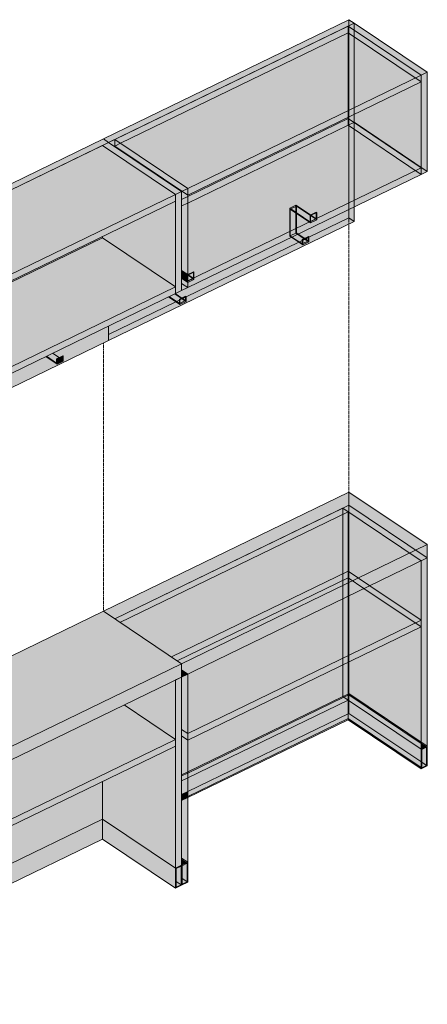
# Model space of a CAD drawing. Header units: centimetres. Extents: x 24002 to 25727, y -691 to 14792.
# Tile 6 of 6: x 24461 to 24562, y 14547 to 14792. Entities that reach past the tile are written whole.
import ezdxf

# ---------------------------------------------------------------- set-up
doc = ezdxf.new("R2010")
doc.units = ezdxf.units.CM
doc.linetypes.add('Dash 1mm', pattern=[0.2, 0.1, -0.1])
doc.layers.add('A-GENM', color=13, linetype='Continuous', lineweight=18)
doc.layers.add('A-GENM-HDLN', color=13, linetype='Dash 1mm', lineweight=18)

# ---------------------------------------------------------------- blocks, each defined once
blk = doc.blocks.new('FURN_St_Szafka12 - E25-S-03_Szafka 13-V2-E25-S-12')
at = {"layer": 'A-GENM'}
for points in [[(10652.31, 14731.42), (10713.26, 14761.03), (10711.96, 14761.9), (10651.01, 14732.29)], [(10671.97, 14719.97), (10729.87, 14748.1), (10711.73, 14760.29), (10653.83, 14732.16), (10668.92, 14722.02)], [(10729.87, 14748.1), (10731.39, 14748.84), (10713.26, 14761.03), (10711.73, 14760.29), (10727.67, 14749.58)], [(10671.97, 14718.33), (10729.87, 14746.46), (10729.87, 14748.1), (10671.97, 14719.97), (10671.97, 14718.49)], [(10729.87, 14723.48), (10731.39, 14724.22), (10731.39, 14748.84), (10729.87, 14748.1), (10729.87, 14724.22)], [(10729.87, 14725.12), (10729.87, 14746.46), (10711.73, 14737.65), (10711.73, 14737.32), (10727.67, 14726.61)], [(10671.97, 14696.99), (10729.87, 14725.12), (10711.73, 14737.32), (10671.97, 14718), (10671.97, 14707.7)], [(10670.44, 14719.23), (10671.97, 14719.97), (10653.83, 14732.16), (10652.31, 14731.42), (10669.34, 14719.97)], [(10671.97, 14695.35), (10729.87, 14723.48), (10729.87, 14725.12), (10671.97, 14696.99), (10671.97, 14695.51)], [(10670.44, 14694.61), (10671.97, 14695.35), (10671.97, 14719.97), (10670.44, 14719.23), (10670.44, 14695.35)], [(10700.5, 14705.95), (10700.5, 14707.18), (10700.37, 14707.27), (10700.37, 14706.2), (10697.8, 14707.9), (10697.68, 14707.84), (10700.12, 14706.2)], [(10700.37, 14706.2), (10700.37, 14707.27), (10700.97, 14707.56), (10699.34, 14708.65), (10697.82, 14707.91), (10698.91, 14707.18)], [(10700.5, 14707.18), (10702.02, 14707.92), (10701.89, 14708.01), (10700.37, 14707.27)], [(10700.5, 14705.95), (10702.02, 14706.69), (10702.02, 14707.92), (10700.5, 14707.18), (10700.5, 14706.2)], [(10670.02, 14691.14), (10670.02, 14692.37), (10669.89, 14692.46), (10669.89, 14691.39), (10667.32, 14693.1), (10667.2, 14693.04), (10669.65, 14691.39)], [(10669.89, 14691.39), (10669.89, 14692.46), (10670.49, 14692.75), (10668.87, 14693.85), (10667.34, 14693.11), (10668.92, 14692.05)], [(10670.02, 14692.37), (10671.54, 14693.11), (10671.42, 14693.2), (10669.89, 14692.46)], [(10670.02, 14691.14), (10671.54, 14691.88), (10671.54, 14693.11), (10670.02, 14692.37), (10670.02, 14691.39)], [(10670.44, 14601.88), (10731.39, 14631.49), (10711.96, 14644.55), (10651.01, 14614.94), (10655.14, 14612.16)], [(10670.44, 14598.6), (10731.39, 14628.21), (10731.39, 14631.49), (10670.44, 14601.88)], [(10729.87, 14580.69), (10731.39, 14581.43), (10731.39, 14628.21), (10729.87, 14627.47), (10729.87, 14581.43)], [(10671.97, 14584.57), (10729.87, 14612.7), (10717.11, 14621.27), (10671.97, 14599.34), (10671.97, 14597.57)], [(10671.97, 14582.92), (10729.87, 14611.06), (10729.87, 14612.7), (10671.97, 14584.57)], [(10671.97, 14573.56), (10711.73, 14592.88), (10711.73, 14602.24), (10671.97, 14582.92), (10671.97, 14577.69)], [(10670.44, 14551.82), (10671.97, 14552.56), (10671.97, 14599.34), (10670.44, 14598.6), (10670.44, 14553.24)], [(10671.97, 14568.64), (10711.73, 14587.96), (10711.73, 14592.88), (10671.97, 14573.56), (10671.97, 14570.15)], [(10729.87, 14575.77), (10729.87, 14580.69), (10711.73, 14592.88), (10711.73, 14587.96), (10728.77, 14576.51)], [(10731.24, 14576.6), (10731.24, 14581.19), (10730.02, 14580.6), (10730.02, 14577.42), (10730.65, 14576.99)], [(10671.81, 14547.73), (10671.81, 14552.32), (10670.6, 14551.72), (10670.6, 14548.55), (10671.23, 14548.12)]]:
    blk.add_hatch(color=256, dxfattribs=at).paths.add_polyline_path(points)
h = blk.add_hatch(color=256, dxfattribs=at)
h.paths.add_polyline_path([(10652.31, 14682.18), (10713.26, 14711.79), (10713.26, 14715.41), (10699.34, 14708.65), (10700.97, 14707.56), (10701.89, 14708.01), (10702.02, 14707.92), (10702.02, 14706.69), (10700.5, 14705.95), (10697.68, 14707.84), (10668.87, 14693.85), (10670.49, 14692.75), (10671.42, 14693.2), (10671.54, 14693.11), (10671.54, 14691.88), (10670.02, 14691.14), (10667.2, 14693.04), (10652.31, 14685.8), (10652.31, 14682.29)])
h.paths.add_polyline_path([(10671.97, 14718), (10711.73, 14737.32), (10711.73, 14737.65), (10671.97, 14718.33)])
h = blk.add_hatch(color=256, dxfattribs=at)
h.paths.add_polyline_path([(10729.87, 14580.69), (10729.87, 14611.06), (10711.73, 14602.24), (10711.73, 14592.88), (10726.55, 14582.92)])
h.paths.add_polyline_path([(10729.87, 14612.7), (10729.87, 14627.47), (10717.11, 14621.27), (10727.67, 14614.18)])
h = blk.add_hatch(color=256, dxfattribs=at)
h.paths.add_polyline_path([(10729.87, 14575.77), (10731.39, 14576.51), (10731.39, 14581.43), (10729.87, 14580.69), (10729.87, 14575.93)])
h.paths.add_polyline_path([(10730.02, 14576.01), (10730.02, 14580.6), (10731.24, 14581.19), (10731.24, 14576.6), (10731.05, 14576.51)])
h = blk.add_hatch(color=256, dxfattribs=at)
h.paths.add_polyline_path([(10670.6, 14547.14), (10671.81, 14547.73), (10670.6, 14548.55), (10670.6, 14547.64)])
h.paths.add_polyline_path([(10730.02, 14576.01), (10731.24, 14576.6), (10730.02, 14577.42), (10730.02, 14576.51)])
h = blk.add_hatch(color=256, dxfattribs=at)
h.paths.add_polyline_path([(10670.44, 14546.9), (10671.97, 14547.64), (10671.97, 14552.56), (10670.44, 14551.82), (10670.44, 14546.99)])
h.paths.add_polyline_path([(10670.6, 14547.14), (10670.6, 14551.73), (10671.81, 14552.32), (10671.81, 14547.73)])
for p, q in [((10711.96, 14761.9), (10651.01, 14732.29)), ((10652.31, 14731.42), (10713.26, 14761.03)), ((10711.73, 14760.29), (10653.83, 14732.16)), ((10713.26, 14761.03), (10711.73, 14760.29)), ((10729.87, 14748.1), (10711.73, 14760.29)), ((10711.73, 14760.29), (10729.87, 14748.1)), ((10713.26, 14761.03), (10711.96, 14761.9)), ((10731.39, 14748.84), (10713.26, 14761.03)), ((10671.97, 14719.97), (10729.87, 14748.1)), ((10729.87, 14748.1), (10731.39, 14748.84)), ((10729.87, 14746.46), (10729.87, 14748.1)), ((10729.87, 14723.48), (10729.87, 14748.1)), ((10731.39, 14724.22), (10731.39, 14748.84)), ((10729.87, 14746.46), (10671.97, 14718.33)), ((10711.73, 14737.32), (10671.97, 14718)), ((10711.73, 14737.65), (10711.73, 14737.32)), ((10729.87, 14725.12), (10711.73, 14737.32)), ((10651.01, 14732.29), (10652.31, 14731.42)), ((10651.01, 14730.79), (10651.01, 14732.29)), ((10653.83, 14732.16), (10652.31, 14731.42)), ((10652.31, 14731.42), (10670.44, 14719.23)), ((10652.31, 14731.42), (10652.31, 14729.66)), ((10652.31, 14731.42), (10652.31, 14729.66)), ((10653.83, 14732.16), (10671.97, 14719.97)), ((10671.97, 14719.97), (10653.83, 14732.16)), ((10651.01, 14730.53), (10651.01, 14730.79)), ((10651.01, 14708.15), (10651.01, 14730.53)), ((10652.31, 14729.66), (10652.31, 14708.78)), ((10652.31, 14729.66), (10652.31, 14708.78)), ((10671.97, 14696.99), (10729.87, 14725.12)), ((10729.87, 14723.48), (10729.87, 14725.12)), ((10731.39, 14724.22), (10729.87, 14723.48)), ((10729.87, 14723.48), (10671.97, 14695.35)), ((10670.44, 14719.23), (10671.97, 14719.97)), ((10670.44, 14694.61), (10670.44, 14719.23)), ((10671.97, 14718.33), (10671.97, 14719.97)), ((10671.97, 14695.35), (10671.97, 14719.97)), ((10713.26, 14711.79), (10713.26, 14715.41)), ((10713.26, 14711.79), (10652.31, 14682.18)), ((10651.01, 14707.55), (10651.01, 14708.15)), ((10651.01, 14705.91), (10651.01, 14707.55)), ((10652.31, 14708.78), (10652.31, 14706.8)), ((10652.31, 14708.78), (10652.31, 14706.68)), ((10670.44, 14694.61), (10652.31, 14706.8)), ((10652.31, 14706.68), (10652.31, 14705.04)), ((10697.68, 14707.84), (10700.5, 14705.95)), ((10700.37, 14706.2), (10697.82, 14707.91)), ((10699.34, 14708.65), (10700.97, 14707.56)), ((10700.37, 14707.27), (10701.89, 14708.01)), ((10700.5, 14707.18), (10700.37, 14707.27)), ((10700.37, 14707.27), (10700.37, 14706.2)), ((10700.5, 14707.18), (10702.02, 14707.92)), ((10700.5, 14705.95), (10700.5, 14707.18)), ((10700.5, 14705.95), (10702.02, 14706.69)), ((10701.89, 14708.01), (10702.02, 14707.92)), ((10702.02, 14707.92), (10702.02, 14706.69)), ((10651.01, 14685.17), (10651.01, 14705.91)), ((10652.31, 14705.04), (10652.31, 14685.8)), ((10666.78, 14697.07), (10666.78, 14696.95)), ((10666.78, 14696.95), (10666.78, 14695.31)), ((10666.91, 14696.86), (10666.91, 14696.99)), ((10666.91, 14695.22), (10666.91, 14696.86)), ((10671.97, 14695.35), (10671.97, 14696.99)), ((10666.78, 14695.31), (10666.78, 14693.32)), ((10666.91, 14693.4), (10666.91, 14695.22)), ((10668.44, 14695.96), (10668.44, 14695.84)), ((10668.44, 14695.84), (10668.44, 14694.2)), ((10671.97, 14695.35), (10670.44, 14694.61)), ((10666.78, 14693.32), (10667.2, 14693.04)), ((10666.91, 14693.4), (10668.44, 14694.14)), ((10667.34, 14693.11), (10666.91, 14693.4)), ((10667.2, 14693.04), (10670.02, 14691.14)), ((10669.89, 14691.39), (10667.34, 14693.11)), ((10668.44, 14694.2), (10668.44, 14694.14)), ((10668.44, 14694.14), (10668.87, 14693.85)), ((10668.87, 14693.85), (10670.49, 14692.75)), ((10669.89, 14692.46), (10671.42, 14693.2)), ((10670.02, 14692.37), (10669.89, 14692.46)), ((10669.89, 14692.46), (10669.89, 14691.39)), ((10670.02, 14692.37), (10671.54, 14693.11)), ((10670.02, 14691.14), (10670.02, 14692.37)), ((10670.02, 14691.14), (10671.54, 14691.88)), ((10671.42, 14693.2), (10671.54, 14693.11)), ((10671.54, 14693.11), (10671.54, 14691.88)), ((10651.01, 14683.05), (10651.01, 14685.17)), ((10652.31, 14685.8), (10652.31, 14682.18)), ((10652.31, 14682.18), (10651.01, 14683.05)), ((10711.96, 14644.55), (10651.01, 14614.94)), ((10731.39, 14631.49), (10711.96, 14644.55)), ((10670.44, 14601.88), (10731.39, 14631.49)), ((10731.39, 14628.21), (10731.39, 14631.49)), ((10731.39, 14628.21), (10670.44, 14598.6)), ((10729.87, 14627.47), (10731.39, 14628.21)), ((10731.39, 14581.43), (10731.39, 14628.21)), ((10729.87, 14580.69), (10729.87, 14627.47)), ((10729.87, 14612.7), (10717.11, 14621.27)), ((10651.01, 14614.94), (10670.44, 14601.88)), ((10651.01, 14611.66), (10651.01, 14614.94)), ((10670.44, 14598.6), (10651.01, 14611.66)), ((10651.01, 14611.66), (10670.44, 14598.6)), ((10651.01, 14611.66), (10651.01, 14595.12)), ((10671.97, 14584.57), (10729.87, 14612.7)), ((10729.87, 14611.06), (10671.97, 14582.92)), ((10729.87, 14611.06), (10729.87, 14612.7)), ((10670.44, 14598.6), (10670.44, 14601.88)), ((10711.73, 14592.88), (10711.73, 14602.24)), ((10670.44, 14598.6), (10671.97, 14599.34)), ((10671.97, 14552.56), (10671.97, 14599.34)), ((10670.44, 14551.82), (10670.44, 14598.6)), ((10651.01, 14595.12), (10651.01, 14589.16)), ((10711.73, 14592.88), (10671.97, 14573.56)), ((10671.97, 14573.56), (10711.73, 14592.88)), ((10729.87, 14580.69), (10711.73, 14592.88)), ((10711.73, 14592.88), (10729.87, 14580.69)), ((10711.73, 14587.96), (10711.73, 14592.88)), ((10651.01, 14589.16), (10651.01, 14572.74)), ((10711.73, 14587.96), (10671.97, 14568.64)), ((10729.87, 14575.77), (10711.73, 14587.96)), ((10671.97, 14582.92), (10671.97, 14584.57)), ((10731.39, 14581.43), (10729.87, 14580.69)), ((10729.87, 14580.69), (10731.39, 14581.43)), ((10729.87, 14580.69), (10729.87, 14575.77)), ((10731.24, 14581.19), (10730.02, 14580.6)), ((10730.02, 14576.01), (10730.02, 14580.6)), ((10731.24, 14581.19), (10731.24, 14576.6)), ((10731.39, 14576.51), (10731.39, 14581.43)), ((10731.24, 14576.6), (10730.02, 14577.42)), ((10731.39, 14576.51), (10729.87, 14575.77)), ((10730.02, 14576.01), (10731.24, 14576.6)), ((10651.01, 14572.74), (10651.01, 14564.88)), ((10670.44, 14551.82), (10651.01, 14564.88)), ((10651.01, 14564.88), (10670.44, 14551.82)), ((10651.01, 14564.88), (10651.01, 14564.54)), ((10651.01, 14564.54), (10651.01, 14563.14)), ((10651.01, 14563.12), (10651.01, 14559.96)), ((10651.01, 14559.96), (10669.07, 14547.82)), ((10671.97, 14552.56), (10670.44, 14551.82)), ((10671.97, 14552.56), (10670.44, 14551.82)), ((10671.97, 14547.64), (10671.97, 14552.56)), ((10670.44, 14551.82), (10670.44, 14546.9)), ((10670.6, 14551.73), (10671.81, 14552.32)), ((10670.6, 14547.14), (10670.6, 14551.73)), ((10671.81, 14552.32), (10671.81, 14547.73)), ((10669.07, 14547.82), (10670.44, 14546.9)), ((10670.44, 14546.9), (10671.97, 14547.64)), ((10670.6, 14548.55), (10671.81, 14547.73)), ((10671.81, 14547.73), (10670.6, 14547.14))]:
    blk.add_line(p, q, dxfattribs=at)
at = {"layer": 'A-GENM-HDLN'}
for p, q in [((10711.96, 14711.17), (10711.96, 14644.55)), ((10651.01, 14683.05), (10651.01, 14681.55)), ((10651.01, 14681.55), (10651.01, 14614.94)), ((10651.01, 14614.94), (10651.01, 14611.66)), ((10651.01, 14611.66), (10651.01, 14596.89))]:
    blk.add_line(p, q, dxfattribs=at)
blk = doc.blocks.new('FURN_St_Szafka12 - E25-S-03_Szafka 13-V4-E25-S-12')
at = {"layer": 'A-GENM', "transparency": 33554466}
for color, points in [(254, [(10713.26, 14761.03), (10774.21, 14790.64), (10772.91, 14791.52), (10711.96, 14761.9), (10712.15, 14761.77)]), (254, [(10790.82, 14777.71), (10792.34, 14778.45), (10774.21, 14790.64), (10774.21, 14788.88), (10789.72, 14778.45)]), (254, [(10790.82, 14753.09), (10792.34, 14753.84), (10792.34, 14778.45), (10790.82, 14777.71), (10790.82, 14754.74)]), (254, [(10790.82, 14754.74), (10790.82, 14776.07), (10774.21, 14768), (10774.21, 14765.9), (10781.45, 14761.03)]), (254, [(10774.21, 14746.67), (10789.4, 14754.05), (10774.21, 14764.26), (10774.21, 14747.94)]), (254, [(10774.21, 14745.02), (10790.82, 14753.09), (10789.4, 14754.05), (10774.21, 14746.67)]), (254, [(10732.91, 14726.26), (10732.92, 14726.26), (10732.91, 14726.57), (10732.78, 14726.54), (10732.78, 14728.15), (10732.89, 14728.2), (10731.39, 14729.21), (10731.39, 14727.28), (10732.78, 14726.35)]), (254, [(10732.78, 14726.51), (10732.92, 14726.61), (10732.89, 14728.2), (10732.78, 14728.15), (10732.78, 14726.54)]), (254, [(10714.8, 14642.65), (10772.91, 14670.88), (10789.51, 14659.73), (10792.34, 14661.1), (10772.91, 14674.16), (10711.96, 14644.55), (10714.78, 14642.66)]), (254, [(10716.09, 14641.78), (10771.39, 14668.64), (10771.39, 14670.14), (10714.8, 14642.65), (10715.74, 14642.01)]), (254, [(10790.82, 14657.08), (10792.34, 14657.82), (10772.91, 14670.88), (10771.39, 14670.14), (10789.72, 14657.82)]), (254, [(10792.34, 14657.82), (10792.34, 14661.1), (10789.51, 14659.73), (10790.82, 14658.84)]), (254, [(10792.34, 14611.04), (10792.34, 14657.82), (10790.82, 14657.08), (10790.82, 14612.07), (10792.19, 14611.15)]), (254, [(10771.39, 14647.64), (10772.68, 14648.27), (10772.68, 14654.5), (10771.39, 14653.87), (10771.39, 14650.92)]), (254, [(10732.92, 14604.67), (10771.39, 14623.36), (10771.39, 14631.23), (10732.92, 14612.54)]), (254, [(10731.39, 14628.21), (10732.92, 14628.95), (10731.39, 14629.97), (10731.39, 14628.95)]), (8, [(10772.89, 14622.36), (10772.86, 14623.77), (10772.68, 14622.49)]), (8, [(10790.82, 14610.3), (10790.82, 14611.73), (10772.89, 14623.78), (10772.91, 14622.34), (10789.72, 14611.04)]), (8, [(10732.92, 14603.17), (10772.68, 14622.49), (10771.66, 14623.18), (10732.92, 14604.36), (10732.92, 14603.64)]), (8, [(10732.92, 14599.76), (10772.89, 14619.18), (10772.89, 14622.36), (10772.68, 14622.49), (10732.92, 14603.17)]), (8, [(10790.97, 14607.03), (10790.97, 14610.21), (10792.19, 14610.81), (10792.05, 14610.9), (10790.82, 14610.3), (10772.89, 14622.36), (10772.91, 14619.17), (10790.87, 14607.1)]), (8, [(10732.92, 14598.25), (10772.68, 14617.57), (10772.68, 14617.88), (10732.92, 14598.56)]), (8, [(10790.82, 14605.38), (10790.82, 14605.72), (10772.68, 14617.88), (10772.7, 14617.55), (10790.46, 14605.62)]), (8, [(10790.82, 14610.3), (10792.05, 14610.9), (10790.82, 14611.73), (10790.82, 14611.04)]), (8, [(10790.82, 14605.38), (10792.34, 14606.12), (10792.34, 14611.04), (10792.08, 14610.88), (10792.19, 14610.81), (10792.19, 14606.21), (10790.97, 14605.62), (10790.82, 14605.72), (10790.82, 14605.62)]), (8, [(10792.19, 14606.21), (10792.19, 14610.81), (10790.97, 14610.21), (10790.97, 14607.03), (10791.6, 14606.6)]), (8, [(10731.39, 14597.82), (10732.92, 14598.56), (10732.92, 14599.76), (10731.39, 14599.02), (10731.39, 14598.17)]), (8, [(10731.39, 14597.51), (10732.92, 14598.25), (10732.92, 14598.56), (10731.39, 14597.82)]), (254, [(10732.92, 14582.17), (10732.92, 14598.25), (10731.39, 14597.51), (10731.39, 14583.2), (10732.76, 14582.28)]), (8, [(10731.39, 14581.43), (10732.62, 14582.03), (10731.39, 14582.86), (10731.39, 14581.93)]), (8, [(10731.39, 14576.51), (10732.92, 14577.25), (10732.92, 14582.17), (10732.62, 14582.03), (10732.76, 14581.93), (10732.76, 14577.34), (10731.55, 14576.75), (10731.39, 14576.85), (10731.39, 14576.6)]), (8, [(10731.55, 14578.16), (10731.55, 14581.34), (10732.76, 14581.93), (10732.62, 14582.03), (10731.39, 14581.43), (10731.39, 14578.26), (10731.45, 14578.22)]), (8, [(10732.76, 14577.34), (10732.76, 14581.93), (10731.55, 14581.33), (10731.55, 14578.16), (10732.24, 14577.69)])]:
    blk.add_hatch(color=color, dxfattribs=at).paths.add_polyline_path(points)
h = blk.add_hatch(color=254, dxfattribs=at)
h.paths.add_polyline_path([(10732.92, 14724.96), (10758.63, 14737.45), (10758.21, 14737.74), (10758.21, 14744.71), (10759.73, 14745.45), (10763.39, 14743.02), (10764.78, 14743.7), (10764.91, 14743.61), (10764.91, 14741.81), (10763.39, 14741.06), (10759.86, 14743.44), (10759.86, 14738.55), (10760.29, 14738.26), (10774.21, 14745.02), (10774.21, 14764.26), (10772.68, 14765.29), (10772.68, 14766.93), (10732.92, 14747.61), (10732.92, 14728.22), (10734.31, 14728.89), (10734.44, 14728.8), (10734.44, 14727), (10732.92, 14726.26), (10732.92, 14725.12)])
h.paths.add_polyline_path([(10731.39, 14724.22), (10732.92, 14724.96), (10731.39, 14725.99), (10731.39, 14724.96)])
h.paths.add_polyline_path([(10732.92, 14747.94), (10772.68, 14767.26), (10772.68, 14789.9), (10714.78, 14761.77), (10732.92, 14749.58), (10732.92, 14748.1)])
h.paths.add_polyline_path([(10731.39, 14746.87), (10732.92, 14747.61), (10732.92, 14747.94), (10714.78, 14760.13), (10714.78, 14761.77), (10713.26, 14761.03), (10731.39, 14748.84), (10731.39, 14747.2)])
h.paths.add_polyline_path([(10774.21, 14765.9), (10774.21, 14768), (10772.68, 14767.26), (10772.68, 14766.93)])
h.paths.add_polyline_path([(10774.21, 14788.88), (10774.21, 14790.64), (10772.68, 14789.9)])
h = blk.add_hatch(color=254, dxfattribs=at)
h.paths.add_polyline_path([(10732.92, 14724.96), (10732.91, 14726.26), (10731.39, 14727.28), (10731.39, 14725.99), (10732.68, 14725.12)])
h.paths.add_polyline_path([(10732.89, 14728.2), (10732.92, 14728.22), (10732.92, 14747.61), (10731.39, 14746.87), (10731.39, 14729.21), (10732.78, 14728.27)])
h.paths.add_polyline_path([(10732.92, 14747.94), (10732.92, 14749.58), (10714.78, 14761.77), (10714.78, 14760.13), (10732.68, 14748.1)])
h.paths.add_polyline_path([(10774.21, 14764.26), (10774.21, 14765.9), (10772.68, 14766.93), (10772.68, 14765.29)])
h.paths.add_polyline_path([(10772.68, 14767.26), (10774.21, 14768), (10774.21, 14788.88), (10772.68, 14789.9), (10772.68, 14768.9)])
h = blk.add_hatch(color=254, dxfattribs=at)
h.paths.add_polyline_path([(10790.82, 14753.09), (10790.82, 14754.74), (10774.21, 14765.9), (10774.21, 14764.26), (10789.4, 14754.05)])
h.paths.add_polyline_path([(10774.21, 14768), (10790.82, 14776.07), (10790.82, 14777.71), (10774.21, 14788.88), (10774.21, 14769.64)])
h = blk.add_hatch(color=254, dxfattribs=at)
h.paths.add_polyline_path([(10713.26, 14711.79), (10774.21, 14741.41), (10774.21, 14745.02), (10760.29, 14738.26), (10761.92, 14737.17), (10762.84, 14737.62), (10762.97, 14737.53), (10762.97, 14736.3), (10761.45, 14735.56), (10758.63, 14737.45), (10729.82, 14723.46), (10731.44, 14722.36), (10732.36, 14722.81), (10732.49, 14722.73), (10732.49, 14721.49), (10730.97, 14720.75), (10728.15, 14722.65), (10713.26, 14715.41)])
h.paths.add_polyline_path([(10732.92, 14747.61), (10772.68, 14766.93), (10772.68, 14767.26), (10732.92, 14747.94)])
h = blk.add_hatch(color=254, dxfattribs=at)
h.paths.add_polyline_path([(10732.92, 14726.26), (10734.44, 14727), (10734.44, 14728.8), (10734.31, 14728.89), (10732.92, 14728.19), (10734.31, 14727.25), (10732.92, 14726.57), (10732.92, 14726.51)])
h.paths.add_polyline_path([(10758.63, 14737.45), (10760.29, 14738.26), (10759.86, 14738.55), (10759.86, 14743.44), (10763.39, 14741.06), (10764.91, 14741.81), (10764.91, 14743.61), (10764.78, 14743.7), (10763.37, 14743.01), (10759.73, 14745.45), (10758.21, 14744.71), (10758.21, 14737.74), (10758.34, 14737.65)])
h.paths.add_polyline_path([(10763.26, 14741.32), (10763.26, 14742.96), (10763.39, 14742.99), (10764.78, 14742.06), (10763.39, 14741.38)])
h.paths.add_polyline_path([(10759.86, 14743.44), (10758.34, 14744.46), (10759.86, 14745.2), (10759.86, 14743.49)])
h = blk.add_hatch(color=254, dxfattribs=at)
h.paths.add_polyline_path([(10732.92, 14726.57), (10734.28, 14727.27), (10732.92, 14728.19), (10732.92, 14726.61)])
h.paths.add_polyline_path([(10763.26, 14741.32), (10764.76, 14742.07), (10763.37, 14743.01), (10763.26, 14742.96), (10763.26, 14741.35)])
h.paths.add_polyline_path([(10759.86, 14743.44), (10759.86, 14745.2), (10758.34, 14744.46)])
h = blk.add_hatch(color=254, dxfattribs=at)
h.paths.add_polyline_path([(10730.97, 14720.75), (10732.49, 14721.49), (10732.49, 14722.73), (10732.36, 14722.81), (10731.44, 14722.36), (10729.82, 14723.46), (10728.15, 14722.65), (10730.84, 14720.84)])
h.paths.add_polyline_path([(10730.84, 14721.01), (10730.84, 14722.07), (10731.44, 14722.36), (10732.36, 14721.75), (10730.97, 14721.07)])
h.paths.add_polyline_path([(10761.45, 14735.56), (10762.97, 14736.3), (10762.97, 14737.53), (10762.84, 14737.62), (10761.92, 14737.17), (10760.29, 14738.26), (10758.63, 14737.45), (10761.32, 14735.65)])
h.paths.add_polyline_path([(10761.32, 14735.81), (10761.32, 14736.88), (10761.92, 14737.17), (10762.84, 14736.55), (10761.45, 14735.87)])
h = blk.add_hatch(color=254, dxfattribs=at)
h.paths.add_polyline_path([(10730.84, 14721.01), (10732.36, 14721.75), (10731.44, 14722.36), (10730.84, 14722.07), (10730.84, 14721.92)])
h.paths.add_polyline_path([(10761.32, 14735.81), (10762.84, 14736.55), (10761.92, 14737.17), (10761.32, 14736.88), (10761.32, 14736.73)])
h = blk.add_hatch(color=254, dxfattribs=at)
h.paths.add_polyline_path([(10771.39, 14631.23), (10772.68, 14631.86), (10772.68, 14648.27), (10771.39, 14647.64), (10771.39, 14631.49)])
h.paths.add_polyline_path([(10772.68, 14654.5), (10772.68, 14669.27), (10771.39, 14670.14), (10771.39, 14653.87)])
h.paths.add_polyline_path([(10772.68, 14648.27), (10778.06, 14650.88), (10772.68, 14654.5), (10772.68, 14651.55)])
h = blk.add_hatch(color=254, dxfattribs=at)
h.paths.add_polyline_path([(10732.92, 14612.54), (10771.39, 14631.23), (10771.39, 14647.64), (10732.92, 14628.95), (10732.92, 14612.56)])
h.paths.add_polyline_path([(10731.39, 14603.93), (10732.92, 14604.67), (10732.92, 14612.54), (10731.39, 14613.56), (10731.39, 14611.8)])
h.paths.add_polyline_path([(10728.85, 14633.2), (10771.39, 14653.87), (10771.39, 14668.64), (10716.09, 14641.78), (10717.95, 14640.53)])
h = blk.add_hatch(color=254, dxfattribs=at)
h.paths.add_polyline_path([(10771.39, 14623.36), (10772.68, 14623.99), (10772.68, 14631.86), (10771.39, 14631.23), (10771.39, 14623.78)])
h.paths.add_polyline_path([(10772.68, 14631.86), (10790.82, 14640.67), (10790.82, 14642.31), (10778.06, 14650.88), (10772.68, 14648.27), (10772.68, 14633.5)])
h.paths.add_polyline_path([(10778.06, 14650.88), (10790.82, 14657.08), (10772.68, 14669.27), (10772.68, 14654.5), (10775.23, 14652.79)])
h = blk.add_hatch(color=254, dxfattribs=at)
h.paths.add_polyline_path([(10790.82, 14612.07), (10790.82, 14640.67), (10772.68, 14631.86), (10772.68, 14623.99), (10772.91, 14624.1), (10790.12, 14612.54)])
h.paths.add_polyline_path([(10790.82, 14642.31), (10790.82, 14657.08), (10778.06, 14650.88), (10783.21, 14647.42)])
h = blk.add_hatch(color=254, dxfattribs=at)
h.paths.add_polyline_path([(10732.92, 14628.95), (10771.39, 14647.64), (10771.39, 14653.87), (10728.85, 14633.2), (10731.39, 14631.49), (10731.39, 14629.97)])
h.paths.add_polyline_path([(10732.92, 14612.54), (10732.92, 14628.95), (10731.39, 14628.21), (10731.39, 14613.56), (10732.89, 14612.56)])
h = blk.add_hatch(color=8, dxfattribs=at)
h.paths.add_polyline_path([(10732.62, 14582.03), (10732.92, 14582.17), (10731.39, 14583.2), (10731.39, 14582.86), (10732.41, 14582.17)])
h.paths.add_polyline_path([(10792.05, 14610.9), (10792.34, 14611.04), (10790.82, 14612.07), (10790.82, 14611.73), (10791.84, 14611.04)])
h.paths.add_polyline_path([(10772.68, 14623.68), (10772.87, 14623.79), (10772.89, 14624.09), (10772.68, 14623.99), (10772.68, 14623.78)])
h = blk.add_hatch(color=8, dxfattribs=at)
h.paths.add_polyline_path([(10731.39, 14603.62), (10732.92, 14604.36), (10732.92, 14604.67), (10731.39, 14603.93)])
h.paths.add_polyline_path([(10771.66, 14623.18), (10772.68, 14623.68), (10772.68, 14623.99), (10771.39, 14623.36), (10771.42, 14623.34)])
h = blk.add_hatch(color=8, dxfattribs=at)
h.paths.add_polyline_path([(10731.39, 14599.02), (10732.92, 14599.76), (10732.92, 14603.17), (10731.39, 14602.43)])
h.paths.add_polyline_path([(10772.68, 14622.49), (10772.86, 14623.77), (10772.68, 14623.68)])
h = blk.add_hatch(color=8, dxfattribs=at)
h.paths.add_polyline_path([(10731.39, 14602.43), (10732.92, 14603.17), (10732.92, 14604.36), (10731.39, 14603.62), (10731.39, 14602.86)])
h.paths.add_polyline_path([(10772.68, 14622.49), (10772.68, 14623.68), (10771.66, 14623.18)])
h = blk.add_hatch(color=8, dxfattribs=at)
h.paths.add_polyline_path([(10732.92, 14604.36), (10771.66, 14623.18), (10771.39, 14623.36), (10732.92, 14604.67)])
h.paths.add_polyline_path([(10790.82, 14611.73), (10790.82, 14612.07), (10772.91, 14624.1), (10772.89, 14623.78), (10789.62, 14612.54)])
h = blk.add_hatch(color=8, dxfattribs=at)
h.paths.add_polyline_path([(10731.55, 14576.75), (10731.55, 14578.16), (10731.39, 14578.26), (10731.4, 14576.84)])
h.paths.add_polyline_path([(10732.92, 14598.56), (10772.7, 14617.9), (10790.97, 14605.62), (10790.97, 14607.03), (10772.89, 14619.18), (10732.92, 14599.76), (10732.92, 14598.94)])
h = blk.add_hatch(color=8, dxfattribs=at)
h.paths.add_polyline_path([(10731.55, 14576.75), (10732.76, 14577.34), (10731.55, 14578.16), (10731.55, 14577.25)])
h.paths.add_polyline_path([(10790.97, 14605.62), (10792.19, 14606.21), (10790.97, 14607.03), (10790.97, 14606.12)])
at = {"layer": 'A-GENM', "color": 9}
for p, q in [((10772.91, 14791.52), (10711.96, 14761.9)), ((10713.26, 14761.03), (10774.21, 14790.64)), ((10772.68, 14789.9), (10714.78, 14761.77)), ((10774.21, 14790.64), (10772.68, 14789.9)), ((10790.82, 14777.71), (10772.68, 14789.9)), ((10772.68, 14789.9), (10772.68, 14788.26)), ((10772.68, 14789.9), (10790.82, 14777.71)), ((10772.68, 14789.9), (10772.68, 14767.26)), ((10774.21, 14790.64), (10772.91, 14791.52)), ((10772.91, 14790.02), (10772.91, 14791.52)), ((10792.34, 14778.45), (10774.21, 14790.64)), ((10774.21, 14788.88), (10774.21, 14790.64)), ((10774.21, 14788.88), (10774.21, 14790.64)), ((10716.2, 14760.82), (10772.68, 14788.26)), ((10772.68, 14788.26), (10790.82, 14776.07)), ((10732.92, 14749.58), (10790.82, 14777.71)), ((10790.82, 14777.71), (10792.34, 14778.45)), ((10790.82, 14776.07), (10790.82, 14777.71)), ((10790.82, 14753.09), (10790.82, 14777.71)), ((10792.34, 14753.84), (10792.34, 14778.45)), ((10790.82, 14776.07), (10732.92, 14747.94)), ((10774.21, 14766.03), (10774.21, 14768)), ((10774.21, 14765.9), (10774.21, 14768)), ((10772.68, 14766.93), (10732.92, 14747.61)), ((10732.92, 14745.97), (10772.68, 14765.29)), ((10772.68, 14767.26), (10772.68, 14766.93)), ((10790.82, 14754.74), (10772.68, 14766.93)), ((10772.68, 14766.93), (10772.68, 14765.29)), ((10772.68, 14766.93), (10772.68, 14765.29)), ((10772.68, 14765.29), (10790.82, 14753.09)), ((10790.82, 14753.09), (10772.68, 14765.29)), ((10774.1, 14765.97), (10774.21, 14766.03)), ((10774.21, 14766.03), (10792.34, 14753.84)), ((10774.21, 14745.02), (10774.21, 14764.26)), ((10711.96, 14761.9), (10713.26, 14761.03)), ((10714.78, 14761.77), (10713.26, 14761.03)), ((10713.26, 14761.03), (10731.39, 14748.84)), ((10714.78, 14761.77), (10732.92, 14749.58)), ((10714.78, 14760.13), (10714.78, 14761.77)), ((10732.92, 14749.58), (10714.78, 14761.77)), ((10714.78, 14760.01), (10714.78, 14761.77)), ((10732.92, 14747.94), (10714.78, 14760.13)), ((10732.92, 14726.61), (10790.82, 14754.74)), ((10790.82, 14753.09), (10732.92, 14724.96)), ((10790.82, 14753.09), (10790.82, 14754.74)), ((10792.34, 14753.84), (10790.82, 14753.09)), ((10731.39, 14748.84), (10732.92, 14749.58)), ((10731.39, 14724.22), (10731.39, 14748.84)), ((10732.92, 14747.94), (10732.92, 14749.58)), ((10732.92, 14724.96), (10732.92, 14749.58)), ((10732.92, 14747.61), (10731.39, 14746.87)), ((10759.73, 14745.45), (10758.21, 14744.71)), ((10758.21, 14744.71), (10758.21, 14737.74)), ((10763.23, 14741.33), (10758.21, 14744.71)), ((10758.34, 14744.46), (10759.86, 14745.2)), ((10758.34, 14737.81), (10758.34, 14744.46)), ((10758.34, 14744.46), (10763.39, 14741.06)), ((10759.73, 14745.45), (10763.37, 14743.01)), ((10759.73, 14745.14), (10759.73, 14745.45)), ((10759.73, 14743.52), (10759.73, 14745.14)), ((10759.73, 14738.49), (10759.73, 14743.52)), ((10763.26, 14742.92), (10759.86, 14745.2)), ((10759.86, 14745.2), (10759.86, 14743.44)), ((10759.86, 14743.44), (10759.86, 14738.55)), ((10763.26, 14742.96), (10764.78, 14743.7)), ((10763.39, 14742.87), (10764.91, 14743.61)), ((10764.78, 14742.06), (10764.78, 14743.7)), ((10764.78, 14743.7), (10764.91, 14743.61)), ((10764.91, 14743.61), (10764.91, 14741.81)), ((10772.91, 14742.28), (10772.91, 14744.39)), ((10774.21, 14741.41), (10774.21, 14745.02)), ((10774.21, 14741.41), (10713.26, 14711.79)), ((10762.97, 14737.45), (10772.91, 14742.28)), ((10763.39, 14742.87), (10763.26, 14742.96)), ((10763.26, 14742.96), (10763.26, 14741.32)), ((10763.39, 14742.83), (10763.26, 14742.92)), ((10763.26, 14741.32), (10764.78, 14742.06)), ((10763.37, 14743.01), (10764.76, 14742.07)), ((10763.39, 14741.06), (10763.39, 14742.87)), ((10764.61, 14742.01), (10763.39, 14742.83)), ((10763.39, 14741.06), (10764.91, 14741.81)), ((10764.91, 14741.81), (10764.64, 14741.99)), ((10772.91, 14742.28), (10774.21, 14741.41)), ((10758.34, 14737.81), (10759.86, 14738.55)), ((10758.35, 14737.81), (10759.73, 14738.48)), ((10760.15, 14738.19), (10759.73, 14738.48)), ((10759.86, 14738.55), (10760.29, 14738.26)), ((10760.29, 14738.26), (10761.92, 14737.17)), ((10732.49, 14722.64), (10760.45, 14736.23)), ((10758.21, 14737.74), (10758.35, 14737.81)), ((10758.21, 14737.74), (10758.63, 14737.45)), ((10758.77, 14737.52), (10758.34, 14737.81)), ((10758.63, 14737.45), (10761.45, 14735.56)), ((10761.32, 14735.81), (10758.77, 14737.52)), ((10761.78, 14737.1), (10760.15, 14738.19)), ((10760.45, 14736.23), (10761.32, 14736.64)), ((10761.32, 14736.88), (10762.84, 14737.62)), ((10761.45, 14736.79), (10761.32, 14736.88)), ((10761.32, 14736.88), (10761.32, 14735.81)), ((10761.32, 14736.64), (10761.43, 14736.7)), ((10761.32, 14735.81), (10762.84, 14736.55)), ((10761.45, 14736.79), (10762.97, 14737.53)), ((10761.45, 14736.71), (10762.12, 14737.03)), ((10761.45, 14735.56), (10761.45, 14736.79)), ((10761.45, 14735.56), (10762.97, 14736.3)), ((10762.7, 14736.48), (10761.78, 14737.1)), ((10761.92, 14737.17), (10762.84, 14736.55)), ((10762.12, 14737.03), (10762.97, 14737.45)), ((10762.97, 14736.3), (10762.7, 14736.48)), ((10762.84, 14736.55), (10762.84, 14737.62)), ((10762.84, 14737.62), (10762.97, 14737.53)), ((10762.97, 14737.53), (10762.97, 14736.3)), ((10732.78, 14728.11), (10731.39, 14729.05)), ((10732.92, 14728.22), (10734.31, 14728.89)), ((10732.92, 14728.07), (10734.44, 14728.8)), ((10734.31, 14727.25), (10734.31, 14728.89)), ((10734.31, 14728.89), (10734.44, 14728.8)), ((10734.44, 14728.8), (10734.44, 14727)), ((10731.39, 14727.63), (10732.92, 14726.61)), ((10732.91, 14728.03), (10732.78, 14728.11)), ((10732.78, 14726.51), (10732.91, 14726.57)), ((10732.92, 14728.19), (10734.28, 14727.27)), ((10734.14, 14727.2), (10732.92, 14728.02)), ((10732.92, 14726.57), (10734.31, 14727.25)), ((10732.92, 14726.26), (10734.44, 14727)), ((10732.92, 14724.96), (10732.92, 14726.61)), ((10734.44, 14727), (10734.17, 14727.18)), ((10732.92, 14724.96), (10731.39, 14725.99)), ((10731.39, 14725.99), (10732.92, 14724.96)), ((10732.92, 14724.96), (10731.39, 14724.22)), ((10713.26, 14713.29), (10729.98, 14721.42)), ((10728.15, 14722.65), (10730.97, 14720.75)), ((10730.84, 14721.01), (10728.29, 14722.72)), ((10731.3, 14722.3), (10729.67, 14723.39)), ((10729.82, 14723.46), (10731.44, 14722.36)), ((10729.98, 14721.42), (10730.84, 14721.84)), ((10730.84, 14722.07), (10732.36, 14722.81)), ((10730.97, 14721.98), (10730.84, 14722.07)), ((10730.84, 14722.07), (10730.84, 14721.01)), ((10730.84, 14721.84), (10730.96, 14721.9)), ((10730.84, 14721.01), (10732.36, 14721.75)), ((10730.97, 14721.98), (10732.49, 14722.73)), ((10730.97, 14721.9), (10731.65, 14722.23)), ((10730.97, 14720.75), (10730.97, 14721.98)), ((10730.97, 14720.75), (10732.49, 14721.49)), ((10732.22, 14721.68), (10731.3, 14722.3)), ((10731.44, 14722.36), (10732.36, 14721.75)), ((10731.65, 14722.23), (10732.49, 14722.64)), ((10732.49, 14721.49), (10732.22, 14721.68)), ((10732.36, 14721.75), (10732.36, 14722.81)), ((10732.36, 14722.81), (10732.49, 14722.73)), ((10732.49, 14722.73), (10732.49, 14721.49)), ((10713.26, 14715.41), (10713.26, 14711.79)), ((10772.91, 14674.16), (10711.96, 14644.55)), ((10792.34, 14661.1), (10772.91, 14674.16)), ((10772.91, 14674.16), (10772.91, 14670.88)), ((10714.8, 14642.65), (10772.91, 14670.88)), ((10771.39, 14670.14), (10714.8, 14642.65)), ((10772.91, 14670.88), (10771.39, 14670.14)), ((10771.39, 14670.14), (10790.82, 14657.08)), ((10772.68, 14669.27), (10771.39, 14670.14)), ((10772.91, 14670.88), (10792.34, 14657.82)), ((10792.34, 14657.82), (10772.91, 14670.88)), ((10716.09, 14641.78), (10772.68, 14669.27)), ((10772.68, 14654.5), (10772.68, 14669.27)), ((10731.39, 14631.49), (10792.34, 14661.1)), ((10792.34, 14657.82), (10792.34, 14661.1)), ((10792.34, 14657.82), (10731.39, 14628.21)), ((10790.82, 14657.08), (10792.34, 14657.82)), ((10792.34, 14611.04), (10792.34, 14657.82)), ((10790.82, 14610.3), (10790.82, 14657.08)), ((10772.68, 14654.5), (10728.85, 14633.2)), ((10778.06, 14650.88), (10772.68, 14654.5)), ((10776.64, 14650.19), (10790.82, 14640.67)), ((10790.82, 14642.31), (10778.06, 14650.88)), ((10772.68, 14631.86), (10772.68, 14648.27)), ((10711.96, 14644.55), (10731.39, 14631.49)), ((10732.92, 14614.18), (10790.82, 14642.31)), ((10790.82, 14640.67), (10732.92, 14612.54)), ((10790.82, 14640.67), (10790.82, 14642.31)), ((10731.39, 14628.21), (10731.39, 14631.49)), ((10771.39, 14631.23), (10771.39, 14623.36)), ((10771.39, 14623.36), (10771.39, 14631.23)), ((10772.68, 14622.49), (10772.68, 14631.86)), ((10772.91, 14624.1), (10772.91, 14631.97)), ((10732.92, 14628.95), (10731.39, 14629.97)), ((10731.39, 14628.21), (10732.92, 14628.95)), ((10731.39, 14581.43), (10731.39, 14628.21)), ((10732.92, 14582.17), (10732.92, 14628.95)), ((10732.92, 14604.67), (10771.39, 14623.36)), ((10771.39, 14623.36), (10732.92, 14604.67)), ((10772.68, 14622.49), (10771.39, 14623.36)), ((10771.39, 14623.36), (10772.68, 14622.49)), ((10771.66, 14623.18), (10772.68, 14623.68)), ((10772.68, 14623.99), (10772.91, 14624.1)), ((10772.91, 14624.1), (10772.68, 14623.99)), ((10772.68, 14623.68), (10772.86, 14623.77)), ((10772.89, 14623.78), (10790.82, 14611.73)), ((10772.89, 14622.37), (10772.89, 14623.78)), ((10772.91, 14624.1), (10792.34, 14611.04)), ((10772.91, 14624.1), (10772.91, 14623.76)), ((10792.34, 14611.04), (10772.91, 14624.1)), ((10772.91, 14623.76), (10772.91, 14622.36)), ((10732.92, 14604.36), (10771.66, 14623.18)), ((10772.68, 14622.49), (10732.92, 14603.17)), ((10732.92, 14603.17), (10772.68, 14622.49)), ((10772.68, 14622.48), (10732.92, 14603.16)), ((10790.82, 14610.3), (10772.68, 14622.49)), ((10772.68, 14622.49), (10790.82, 14610.3)), ((10772.68, 14617.57), (10772.68, 14622.49)), ((10790.82, 14610.32), (10772.7, 14622.49)), ((10772.7, 14622.48), (10772.7, 14617.9)), ((10772.89, 14619.18), (10772.89, 14622.36)), ((10772.91, 14622.34), (10772.91, 14619.18)), ((10772.89, 14619.18), (10732.92, 14599.76)), ((10732.92, 14599.75), (10772.89, 14619.17)), ((10790.97, 14607.03), (10772.89, 14619.18)), ((10772.91, 14619.18), (10790.97, 14607.04)), ((10732.92, 14598.56), (10772.68, 14617.88)), ((10772.68, 14617.57), (10732.92, 14598.25)), ((10790.82, 14605.38), (10772.68, 14617.57)), ((10772.7, 14617.9), (10790.82, 14605.72)), ((10731.39, 14615.2), (10732.92, 14614.18)), ((10732.92, 14612.54), (10731.39, 14613.56)), ((10732.92, 14612.54), (10732.92, 14614.18)), ((10790.82, 14611.73), (10792.05, 14610.9)), ((10792.34, 14611.04), (10790.82, 14610.3)), ((10790.82, 14610.3), (10792.34, 14611.04)), ((10790.82, 14610.3), (10790.82, 14605.38)), ((10790.97, 14610.21), (10790.83, 14610.31)), ((10792.19, 14610.81), (10790.97, 14610.21)), ((10790.97, 14605.62), (10790.97, 14610.21)), ((10792.08, 14610.88), (10792.19, 14610.81)), ((10792.19, 14610.81), (10792.19, 14606.21)), ((10792.34, 14606.12), (10792.34, 14611.04)), ((10790.97, 14607.04), (10792.34, 14606.12)), ((10792.19, 14606.21), (10790.97, 14607.03)), ((10790.97, 14605.62), (10792.19, 14606.21)), ((10731.39, 14603.62), (10732.92, 14604.36)), ((10792.34, 14606.12), (10790.82, 14605.38)), ((10790.83, 14605.71), (10790.97, 14605.62)), ((10732.92, 14603.17), (10731.39, 14602.43)), ((10731.39, 14602.43), (10732.92, 14603.17)), ((10732.92, 14603.16), (10731.39, 14602.42)), ((10732.92, 14599.76), (10731.39, 14599.02)), ((10731.39, 14599.01), (10732.92, 14599.75)), ((10731.39, 14597.82), (10732.92, 14598.56)), ((10732.92, 14598.25), (10731.39, 14597.51)), ((10731.39, 14583.2), (10732.92, 14582.17)), ((10732.92, 14582.17), (10731.39, 14583.2)), ((10732.62, 14582.03), (10731.39, 14582.86)), ((10732.92, 14582.17), (10731.39, 14581.43)), ((10732.92, 14582.17), (10731.39, 14581.43)), ((10731.55, 14581.34), (10732.76, 14581.93)), ((10732.76, 14581.93), (10732.62, 14582.03)), ((10732.76, 14581.93), (10732.76, 14577.34)), ((10732.92, 14577.25), (10732.92, 14582.17)), ((10731.39, 14581.43), (10731.39, 14576.51)), ((10731.4, 14581.44), (10731.55, 14581.34)), ((10731.55, 14576.75), (10731.55, 14581.34)), ((10731.39, 14578.27), (10731.55, 14578.17)), ((10731.39, 14578.26), (10731.55, 14578.16)), ((10731.39, 14576.51), (10732.92, 14577.25)), ((10731.4, 14576.84), (10731.55, 14576.75)), ((10731.55, 14578.17), (10732.92, 14577.25)), ((10731.55, 14578.16), (10732.76, 14577.34)), ((10732.76, 14577.34), (10731.55, 14576.75))]:
    blk.add_line(p, q, dxfattribs=at)
at = {"layer": 'A-GENM', "color": 254}
for p, q in [((10772.91, 14789.75), (10772.91, 14790.02)), ((10772.91, 14767.37), (10772.91, 14789.75)), ((10774.21, 14768), (10774.21, 14788.88)), ((10774.21, 14768), (10774.21, 14788.88)), ((10772.68, 14765.29), (10774.1, 14765.97)), ((10772.91, 14766.77), (10772.91, 14767.37)), ((10772.91, 14765.13), (10772.91, 14766.77)), ((10774.21, 14764.26), (10774.21, 14765.9)), ((10772.91, 14744.39), (10772.91, 14765.13)), ((10714.78, 14760.13), (10716.2, 14760.82)), ((10731.39, 14745.23), (10732.92, 14745.97)), ((10731.39, 14729.21), (10732.89, 14728.2)), ((10732.78, 14726.51), (10731.39, 14727.45)), ((10731.39, 14727.28), (10732.91, 14726.26)), ((10732.78, 14728.15), (10732.92, 14728.22)), ((10732.91, 14728.06), (10732.78, 14728.15)), ((10732.78, 14728.15), (10732.78, 14726.51)), ((10732.91, 14726.61), (10732.91, 14728.06)), ((10732.91, 14726.26), (10732.91, 14726.61)), ((10771.39, 14670.14), (10771.39, 14653.87)), ((10771.39, 14653.87), (10771.39, 14670.14)), ((10772.91, 14654.35), (10772.91, 14670.88)), ((10730.26, 14632.25), (10772.68, 14652.86)), ((10771.39, 14653.87), (10771.39, 14647.64)), ((10771.39, 14647.64), (10771.39, 14653.87)), ((10772.68, 14654.5), (10772.68, 14652.86)), ((10772.68, 14648.27), (10772.68, 14654.5)), ((10772.68, 14652.86), (10776.64, 14650.19)), ((10772.91, 14648.38), (10772.91, 14654.35)), ((10772.91, 14631.97), (10772.91, 14648.38)), ((10771.39, 14647.64), (10771.39, 14631.23)), ((10771.39, 14631.23), (10771.39, 14647.64)), ((10771.39, 14623.36), (10772.68, 14623.99)), ((10772.68, 14623.99), (10771.39, 14623.36)), ((10731.39, 14603.93), (10732.92, 14604.67)), ((10732.92, 14604.67), (10731.39, 14603.93))]:
    blk.add_line(p, q, dxfattribs=at)
at = {"layer": 'A-GENM-HDLN', "color": 9}
for p, q in [((10772.91, 14742.28), (10772.91, 14740.78)), ((10772.91, 14740.78), (10772.91, 14674.16)), ((10711.96, 14711.17), (10711.96, 14644.55))]:
    blk.add_line(p, q, dxfattribs=at)

msp = doc.modelspace()

# ---------------------------------------------------------------- block references
at = {"layer": 'A-GENM', "color": 9}
msp.add_blockref('FURN_St_Szafka12 - E25-S-03_Szafka 13-V4-E25-S-12', (13769.87, 0), dxfattribs=at)
at = {"layer": 'A-GENM'}
msp.add_blockref('FURN_St_Szafka12 - E25-S-03_Szafka 13-V2-E25-S-12', (13769.87, 0), dxfattribs=at)

doc.saveas('drawing.dxf')
